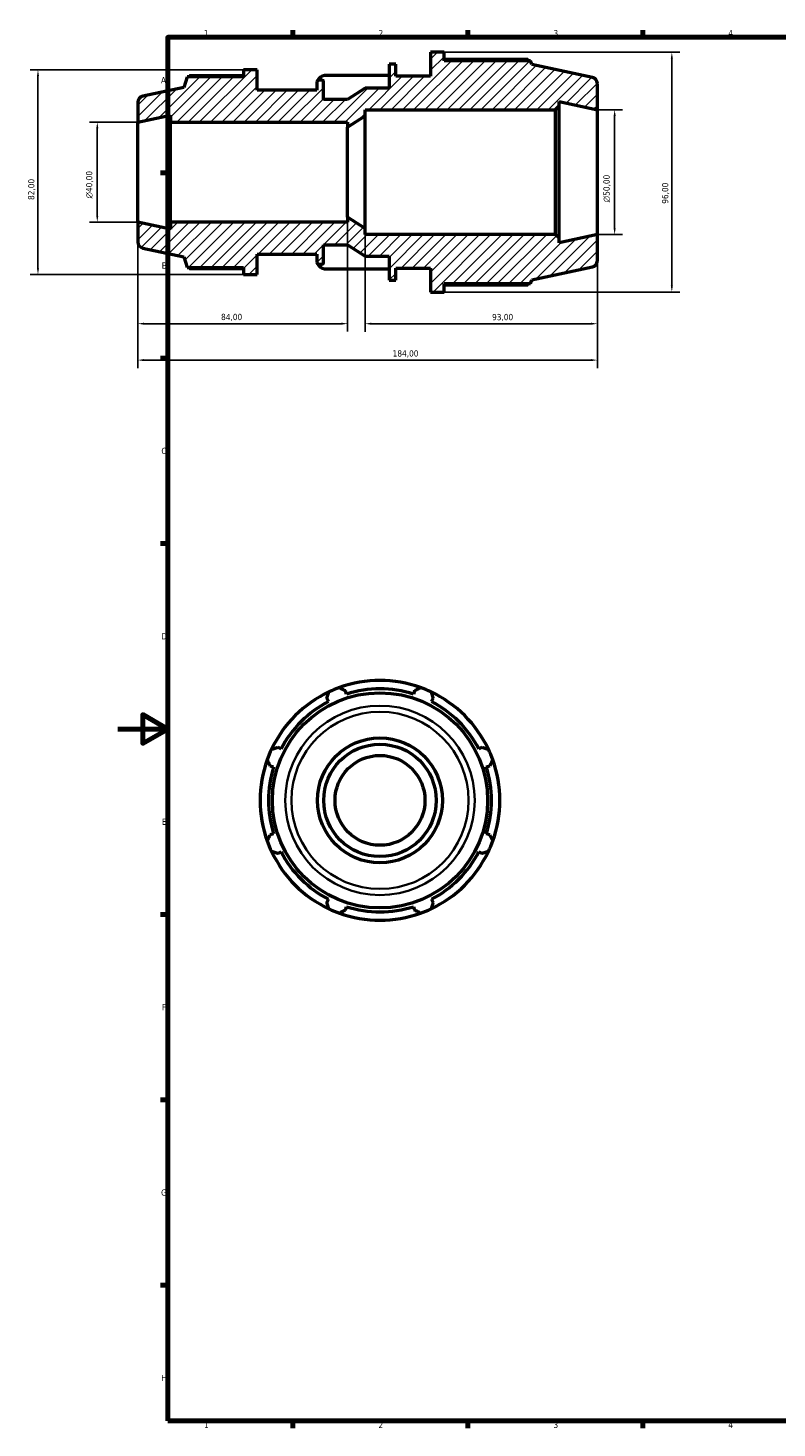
# Model space of a CAD drawing. Header units: millimetres. Extents: x -36 to 931, y 0 to 680.
# Tile 1 of 4: x -36 to 264, y 17 to 578. Entities that reach past the tile are written whole.
import ezdxf

# ---------------------------------------------------------------- set-up
doc = ezdxf.new("R2010")
doc.units = ezdxf.units.MM
for name, color, linetype, lineweight in [('Border (ISO)', 7, 'Continuous', 70), ('Dimension (ISO)', 7, 'Continuous', 25), ('Hatch (ISO)', 7, 'Continuous', 18), ('Visible (ISO)', 7, 'Continuous', 50), ('Visible Narrow (ISO)', 7, 'Continuous', 35)]:
    doc.layers.add(name, color=color, linetype=linetype, lineweight=lineweight)
doc.styles.add('Note Text (ISO)', font='tahoma.ttf')
doc.dimstyles.new('Default (ISO)', dxfattribs={"dimtxt": 2.5, "dimasz": 2.5, "dimexe": 3.175, "dimexo": 0, "dimgap": 0.762, "dimtad": 1, "dimrnd": 1e-08, "dimzin": 0, "dimtxsty": 'Note Text (ISO)', "dimcen": 0.09, "dimdle": 10, "dimclrd": 256, "dimclre": 256, "dimclrt": 232, "dimazin": 0, "dimtfac": 1.40208, "dimtmove": 0, "dimatfit": 3, "dimfxl": 1, "dimtolj": 1, "dimtzin": 0, "dimlwd": -1, "dimlwe": -1, "dimarcsym": 0})

# ---------------------------------------------------------------- blocks, each defined once
blk = doc.blocks.new('Borders Default Border')
at = {"layer": 'Border (ISO)'}
for p, q in [((70.08, 574), (70.08, 576.9)), ((140.17, 574), (140.17, 576.9)), ((210.25, 574), (210.25, 576.9)), ((20, 519.75), (17.1, 519.75)), ((20, 445.5), (17.1, 445.5)), ((20, 371.25), (17.1, 371.25)), ((20, 222.75), (17.1, 222.75)), ((20, 148.5), (17.1, 148.5)), ((20, 74.25), (17.1, 74.25)), ((70.08, 20), (70.08, 17.1)), ((140.17, 20), (140.17, 17.1)), ((210.25, 20), (210.25, 17.1))]:
    blk.add_line(p, q, dxfattribs=at)
at = {"layer": 'Border (ISO)', "flags": 128}
for points in [[(20, 20), (20, 574), (821, 574), (821, 20), (20, 20)], [(0, 297), (20, 297), (10, 302.77), (10, 291.23), (20, 297)]]:
    blk.add_lwpolyline(points, dxfattribs=at)
at = {"layer": 'Border (ISO)', "color": 232, "true_color": 0xca0064, "char_height": 2.5, "attachment_point": 7, "style": 'Note Text (ISO)'}
for s, insert in [('1', (34.48, 574.4)), ('2', (104.37, 574.4)), ('3', (174.43, 574.35)), ('4', (244.42, 574.4)), ('A', (17.29, 555.62)), ('B', (17.59, 481.37)), ('C', (17.43, 407.08)), ('D', (17.43, 332.88)), ('E', (17.64, 258.63)), ('F', (17.7, 184.38)), ('G', (17.31, 110.08)), ('H', (17.44, 35.88)), ('1', (34.48, 17.1)), ('2', (104.37, 17.1)), ('3', (174.43, 17.05)), ('4', (244.42, 17.1))]:
    blk.add_mtext(s, dxfattribs=dict(at, insert=insert))
blk = doc.blocks.new('*D7')
at = {"layer": 'Defpoints', "color": 0, "transparency": 16777216}
for p in [(8, 540), (-8.22, 500), (8, 500)]:
    blk.add_point(p, dxfattribs=at)
at = {"layer": 'Dimension (ISO)', "transparency": 16777216}
for p, q in [((8, 540), (-11.4, 540)), ((-8.22, 537.5), (-8.22, 502.5)), ((8, 500), (-11.4, 500))]:
    blk.add_line(p, q, dxfattribs=at)
for points in [[(-8.64, 537.5), (-7.8, 537.5), (-8.22, 540)], [(-8.64, 502.5), (-7.8, 502.5), (-8.22, 500)]]:
    blk.add_solid(points, dxfattribs=at)
at = {"layer": 'Dimension (ISO)', "color": 232, "true_color": 0xca0064, "transparency": 16777216, "insert": (-12.74, 509.44), "char_height": 2.5, "attachment_point": 1, "rotation": 90, "style": 'Note Text (ISO)'}
blk.add_mtext('\\A1;\\fAIGDT|b0|i0;\\H2.5000;\\ln\\fTahoma|b0|i0;\\H2.5000;40,00', dxfattribs=at)
blk = doc.blocks.new('*D8')
at = {"layer": 'Defpoints', "color": 0, "transparency": 16777216}
for p in [(8, 500), (92, 502), (8, 459.32)]:
    blk.add_point(p, dxfattribs=at)
at = {"layer": 'Dimension (ISO)', "transparency": 16777216}
for p, q in [((8, 500), (8, 456.14)), ((92, 502), (92, 456.14)), ((89.5, 459.32), (10.5, 459.32))]:
    blk.add_line(p, q, dxfattribs=at)
for points in [[(10.5, 459.74), (10.5, 458.9), (8, 459.32)], [(89.5, 459.74), (89.5, 458.9), (92, 459.32)]]:
    blk.add_solid(points, dxfattribs=at)
at = {"layer": 'Dimension (ISO)', "color": 232, "true_color": 0xca0064, "transparency": 16777216, "insert": (41.36, 463.26), "char_height": 2.5, "attachment_point": 1, "style": 'Note Text (ISO)'}
blk.add_mtext('\\A1;84,00', dxfattribs=at)
blk = doc.blocks.new('*D9')
at = {"layer": 'Defpoints', "color": 0, "transparency": 16777216}
for p in [(99, 497.5), (192, 495), (192, 459.3)]:
    blk.add_point(p, dxfattribs=at)
at = {"layer": 'Dimension (ISO)', "transparency": 16777216}
for p, q in [((99, 497.5), (99, 456.12)), ((192, 495), (192, 456.12)), ((101.5, 459.3), (189.5, 459.3))]:
    blk.add_line(p, q, dxfattribs=at)
for points in [[(101.5, 459.72), (101.5, 458.88), (99, 459.3)], [(189.5, 459.72), (189.5, 458.88), (192, 459.3)]]:
    blk.add_solid(points, dxfattribs=at)
at = {"layer": 'Dimension (ISO)', "color": 232, "true_color": 0xca0064, "transparency": 16777216, "insert": (149.85, 463.23), "char_height": 2.5, "attachment_point": 1, "style": 'Note Text (ISO)'}
blk.add_mtext('\\A1;93,00', dxfattribs=at)
blk = doc.blocks.new('*D10')
at = {"layer": 'Defpoints', "color": 0, "transparency": 16777216}
for p in [(130.7, 568), (130.7, 472), (221.81, 472)]:
    blk.add_point(p, dxfattribs=at)
at = {"layer": 'Dimension (ISO)', "transparency": 16777216}
for p, q in [((130.7, 568), (224.99, 568)), ((221.81, 565.5), (221.81, 474.5)), ((130.7, 472), (224.99, 472))]:
    blk.add_line(p, q, dxfattribs=at)
for points in [[(221.4, 565.5), (222.23, 565.5), (221.81, 568)], [(221.4, 474.5), (222.23, 474.5), (221.81, 472)]]:
    blk.add_solid(points, dxfattribs=at)
at = {"layer": 'Dimension (ISO)', "color": 232, "true_color": 0xca0064, "transparency": 16777216, "insert": (217.88, 507.35), "char_height": 2.5, "attachment_point": 1, "rotation": 90, "style": 'Note Text (ISO)'}
blk.add_mtext('\\A1;96,00', dxfattribs=at)
blk = doc.blocks.new('*D11')
at = {"layer": 'Defpoints', "color": 0, "transparency": 16777216}
for p in [(50.37, 561), (-31.97, 479), (50.37, 479)]:
    blk.add_point(p, dxfattribs=at)
at = {"layer": 'Dimension (ISO)', "transparency": 16777216}
for p, q in [((50.37, 561), (-35.15, 561)), ((-31.97, 558.5), (-31.97, 481.5)), ((50.37, 479), (-35.15, 479))]:
    blk.add_line(p, q, dxfattribs=at)
for points in [[(-32.39, 558.5), (-31.56, 558.5), (-31.97, 561)], [(-32.39, 481.5), (-31.56, 481.5), (-31.97, 479)]]:
    blk.add_solid(points, dxfattribs=at)
at = {"layer": 'Dimension (ISO)', "color": 232, "true_color": 0xca0064, "transparency": 16777216, "insert": (-35.91, 508.86), "char_height": 2.5, "attachment_point": 1, "rotation": 90, "style": 'Note Text (ISO)'}
blk.add_mtext('\\A1;82,00', dxfattribs=at)
blk = doc.blocks.new('*D12')
at = {"layer": 'Defpoints', "color": 0, "transparency": 16777216}
for p in [(8, 500), (192, 495), (192, 444.73)]:
    blk.add_point(p, dxfattribs=at)
at = {"layer": 'Dimension (ISO)', "transparency": 16777216}
for p, q in [((8, 500), (8, 441.56)), ((192, 495), (192, 441.56)), ((10.5, 444.73), (189.5, 444.73))]:
    blk.add_line(p, q, dxfattribs=at)
for points in [[(10.5, 445.15), (10.5, 444.32), (8, 444.73)], [(189.5, 445.15), (189.5, 444.32), (192, 444.73)]]:
    blk.add_solid(points, dxfattribs=at)
at = {"layer": 'Dimension (ISO)', "color": 232, "true_color": 0xca0064, "transparency": 16777216, "insert": (110.05, 448.67), "char_height": 2.5, "attachment_point": 1, "style": 'Note Text (ISO)'}
blk.add_mtext('\\A1;184,00', dxfattribs=at)
blk = doc.blocks.new('*D13')
at = {"layer": 'Defpoints', "color": 0, "transparency": 16777216}
for p in [(192, 545), (192, 495), (198.92, 495)]:
    blk.add_point(p, dxfattribs=at)
at = {"layer": 'Dimension (ISO)', "transparency": 16777216}
for p, q in [((192, 545), (202.1, 545)), ((198.92, 542.5), (198.92, 497.5)), ((192, 495), (202.1, 495))]:
    blk.add_line(p, q, dxfattribs=at)
for points in [[(198.51, 542.5), (199.34, 542.5), (198.92, 545)], [(198.51, 497.5), (199.34, 497.5), (198.92, 495)]]:
    blk.add_solid(points, dxfattribs=at)
at = {"layer": 'Dimension (ISO)', "color": 232, "true_color": 0xca0064, "transparency": 16777216, "insert": (194.4, 507.94), "char_height": 2.5, "attachment_point": 1, "rotation": 90, "style": 'Note Text (ISO)'}
blk.add_mtext('\\A1;\\fAIGDT|b0|i0;\\H2.5000;\\ln\\fTahoma|b0|i0;\\H2.5000;50,00', dxfattribs=at)

msp = doc.modelspace()

# ---------------------------------------------------------------- hatches: boundary and pattern name
at = {"layer": 'Hatch (ISO)'}
h = msp.add_hatch(dxfattribs=at)
h.set_pattern_fill('ANSI31', color=256, scale=25.4, style=0)
h.set_pattern_definition([(45, (0, 0), (-2.245064, 2.245064), [])])
edge = h.paths.add_edge_path()
edge.add_line((175.167, 545), (176.667, 546.5))
edge.add_line((176.667, 546.5), (176.667, 548.259))
edge.add_line((176.667, 548.259), (192, 545))
edge.add_line((192, 545), (192, 555.476))
edge.add_ellipse((189.5, 555.476), major_axis=(2.5, 0), ratio=1, start_angle=0, end_angle=78)
edge.add_line((190.02, 557.921), (165.714, 563.087))
edge.add_line((165.714, 563.087), (165.21, 564.64))
edge.add_line((165.21, 564.64), (130.701, 564.64))
edge.add_line((130.701, 564.64), (130.701, 568))
edge.add_line((130.701, 568), (125.234, 568))
edge.add_line((125.234, 568), (125.234, 558.4))
edge.add_line((125.234, 558.4), (111.271, 558.4))
edge.add_line((111.271, 558.4), (111.271, 563.2))
edge.add_line((111.271, 563.2), (108.643, 563.2))
edge.add_line((108.643, 563.2), (108.643, 553.6))
edge.add_line((108.643, 553.6), (99, 553.6))
edge.add_line((99, 553.6), (92, 549.1))
edge.add_line((92, 549.1), (82.357, 549.1))
edge.add_line((82.357, 549.1), (82.357, 556.1))
edge.add_ellipse((81.557, 556.1), major_axis=(0.8, 0), ratio=1, start_angle=0, end_angle=90)
edge.add_line((81.557, 556.9), (80.529, 556.9))
edge.add_ellipse((80.529, 556.1), major_axis=(0, 0.8), ratio=1, start_angle=0, end_angle=90)
edge.add_line((79.729, 556.1), (79.729, 552.8))
edge.add_line((79.729, 552.8), (55.84, 552.8))
edge.add_line((55.84, 552.8), (55.84, 561))
edge.add_line((55.84, 561), (50.373, 561))
edge.add_line((50.373, 561), (50.373, 558.13))
edge.add_line((50.373, 558.13), (27.771, 558.13))
edge.add_line((27.771, 558.13), (26.4, 553.911))
edge.add_line((26.4, 553.911), (9.98, 550.421))
edge.add_ellipse((10.5, 547.976), major_axis=(-0.52, 2.445), ratio=1, start_angle=0, end_angle=78)
edge.add_line((8, 547.976), (8, 540))
edge.add_line((8, 540), (21.143, 542.794))
edge.add_line((21.143, 542.794), (21.143, 540))
edge.add_line((21.143, 540), (92, 540))
edge.add_line((92, 540), (92, 538))
edge.add_line((92, 538), (99, 542.5))
edge.add_line((99, 542.5), (99, 545))
edge.add_line((99, 545), (175.167, 545))
edge = h.paths.add_edge_path()
edge.add_line((176.667, 493.5), (175.167, 495))
edge.add_line((175.167, 495), (99, 495))
edge.add_line((99, 495), (99, 497.5))
edge.add_line((99, 497.5), (92, 502))
edge.add_line((92, 502), (92, 500))
edge.add_line((92, 500), (21.143, 500))
edge.add_line((21.143, 500), (21.143, 497.206))
edge.add_line((21.143, 497.206), (8, 500))
edge.add_line((8, 500), (8, 492.024))
edge.add_ellipse((10.5, 492.024), major_axis=(-2.5, 0), ratio=1, start_angle=0, end_angle=78)
edge.add_line((9.98, 489.579), (26.4, 486.089))
edge.add_line((26.4, 486.089), (27.771, 481.87))
edge.add_line((27.771, 481.87), (50.373, 481.87))
edge.add_line((50.373, 481.87), (50.373, 479))
edge.add_line((50.373, 479), (55.84, 479))
edge.add_line((55.84, 479), (55.84, 487.2))
edge.add_line((55.84, 487.2), (79.729, 487.2))
edge.add_line((79.729, 487.2), (79.729, 483.9))
edge.add_ellipse((80.529, 483.9), major_axis=(-0.8, 0), ratio=1, start_angle=0, end_angle=90)
edge.add_line((80.529, 483.1), (81.557, 483.1))
edge.add_ellipse((81.557, 483.9), major_axis=(0, -0.8), ratio=1, start_angle=0, end_angle=90)
edge.add_line((82.357, 483.9), (82.357, 490.9))
edge.add_line((82.357, 490.9), (92, 490.9))
edge.add_line((92, 490.9), (99, 486.4))
edge.add_line((99, 486.4), (108.643, 486.4))
edge.add_line((108.643, 486.4), (108.643, 476.8))
edge.add_line((108.643, 476.8), (111.271, 476.8))
edge.add_line((111.271, 476.8), (111.271, 481.6))
edge.add_line((111.271, 481.6), (125.234, 481.6))
edge.add_line((125.234, 481.6), (125.234, 472))
edge.add_line((125.234, 472), (130.701, 472))
edge.add_line((130.701, 472), (130.701, 475.36))
edge.add_line((130.701, 475.36), (165.21, 475.36))
edge.add_line((165.21, 475.36), (165.714, 476.913))
edge.add_line((165.714, 476.913), (190.02, 482.079))
edge.add_ellipse((189.5, 484.524), major_axis=(0.52, -2.445), ratio=1, start_angle=0, end_angle=78)
edge.add_line((192, 484.524), (192, 495))
edge.add_line((192, 495), (176.667, 491.741))
edge.add_line((176.667, 491.741), (176.667, 493.5))

# ---------------------------------------------------------------- linework, layer by layer
at = {"layer": 'Visible (ISO)'}
for p, q in [((130.701, 568), (125.234, 568)), ((125.234, 568), (125.234, 558.4)), ((130.701, 564.64), (130.701, 568)), ((55.84, 561), (50.373, 561)), ((50.373, 561), (50.373, 558.13)), ((55.84, 552.8), (55.84, 561)), ((111.271, 563.2), (108.643, 563.2)), ((108.643, 563.2), (108.643, 553.6)), ((111.271, 558.4), (111.271, 563.2)), ((164.118, 565.165), (130.701, 565.165)), ((165.21, 564.64), (130.701, 564.64)), ((165.714, 563.087), (165.21, 564.64)), ((190.02, 557.921), (165.714, 563.087)), ((27.771, 558.13), (26.4, 553.911)), ((50.373, 558.13), (27.771, 558.13)), ((50.373, 558.578), (28.703, 558.578)), ((79.729, 556.1), (79.729, 552.8)), ((81.557, 556.9), (80.529, 556.9)), ((82.357, 549.1), (82.357, 556.1)), ((108.643, 558.704), (82.758, 558.704)), ((125.234, 558.4), (111.271, 558.4)), ((192, 545), (192, 555.476)), ((26.4, 553.911), (9.98, 550.421)), ((79.729, 552.8), (55.84, 552.8)), ((99, 553.6), (92, 549.1)), ((108.643, 553.6), (99, 553.6)), ((8, 547.976), (8, 540)), ((92, 549.1), (82.357, 549.1)), ((99, 542.5), (99, 545)), ((99, 545), (175.167, 545)), ((175.167, 545), (176.667, 546.5)), ((175.167, 545), (175.167, 495)), ((176.667, 546.5), (176.667, 548.259)), ((176.667, 548.259), (192, 545)), ((176.667, 493.5), (176.667, 546.5)), ((192, 495), (192, 545)), ((8, 540), (21.143, 542.794)), ((8, 500), (8, 540)), ((21.143, 542.794), (21.143, 540)), ((21.143, 540), (92, 540)), ((21.143, 500), (21.143, 540)), ((92, 538), (99, 542.5)), ((92, 540), (92, 538)), ((99, 497.5), (99, 542.5)), ((92, 502), (92, 538)), ((21.143, 497.206), (8, 500)), ((8, 500), (8, 492.024)), ((92, 500), (21.143, 500)), ((21.143, 500), (21.143, 497.206)), ((99, 497.5), (92, 502)), ((92, 502), (92, 500)), ((99, 495), (99, 497.5)), ((175.167, 495), (99, 495)), ((176.667, 493.5), (175.167, 495)), ((192, 495), (176.667, 491.741)), ((176.667, 491.741), (176.667, 493.5)), ((192, 484.524), (192, 495)), ((9.98, 489.579), (26.4, 486.089)), ((82.357, 483.9), (82.357, 490.9)), ((82.357, 490.9), (92, 490.9)), ((92, 490.9), (99, 486.4)), ((26.4, 486.089), (27.771, 481.87)), ((55.84, 479), (55.84, 487.2)), ((55.84, 487.2), (79.729, 487.2)), ((79.729, 487.2), (79.729, 483.9)), ((80.529, 483.1), (81.557, 483.1)), ((99, 486.4), (108.643, 486.4)), ((108.643, 486.4), (108.643, 476.8)), ((27.771, 481.87), (50.373, 481.87)), ((28.703, 481.422), (50.373, 481.422)), ((50.373, 481.87), (50.373, 479)), ((50.373, 479), (55.84, 479)), ((82.758, 481.296), (108.643, 481.296)), ((108.643, 476.8), (111.271, 476.8)), ((111.271, 476.8), (111.271, 481.6)), ((111.271, 481.6), (125.234, 481.6)), ((125.234, 481.6), (125.234, 472)), ((165.21, 475.36), (165.714, 476.913)), ((165.714, 476.913), (190.02, 482.079)), ((125.234, 472), (130.701, 472)), ((130.701, 472), (130.701, 475.36)), ((130.701, 475.36), (165.21, 475.36)), ((130.701, 474.835), (164.118, 474.835)), ((83.681, 309.301), (84.346, 308.024)), ((91.535, 311.001), (91.102, 312.375)), ((118.815, 312.375), (118.382, 311.001)), ((125.571, 308.024), (126.236, 309.301)), ((65.362, 289.04), (64.085, 289.705)), ((145.832, 289.705), (144.555, 289.04)), ((61.011, 282.284), (62.385, 281.851)), ((147.532, 281.851), (148.906, 282.284)), ((62.385, 255.004), (61.011, 254.571)), ((148.906, 254.571), (147.532, 255.004)), ((64.085, 247.15), (65.362, 247.815)), ((144.555, 247.815), (145.832, 247.15)), ((84.346, 228.831), (83.681, 227.554)), ((91.102, 224.48), (91.535, 225.853)), ((118.382, 225.853), (118.815, 224.48)), ((126.236, 227.554), (125.571, 228.831))]:
    msp.add_line(p, q, dxfattribs=at)
for radius in [43.087, 25, 22.5, 18]:
    msp.add_circle((104.959, 268.427), radius, dxfattribs=at)
for centre, radius, start, end in [((80.529, 556.1), 0.8, 90, 180), ((81.557, 556.1), 0.8, 0, 90), ((189.5, 555.476), 2.5, 0, 78), ((10.5, 547.976), 2.5, 102, 180), ((10.5, 492.024), 2.5, 180, 258), ((80.529, 483.9), 0.8, 180, 270), ((81.557, 483.9), 0.8, 270, 0), ((189.5, 484.524), 2.5, 282, 0), ((104.959, 268.427), 48, 70.20802, 109.79198), ((104.959, 268.427), 48, 115.20802, 154.79198), ((104.959, 268.427), 48, 109.79198, 115.20802), ((104.959, 268.427), 44.64, 72.5, 107.5), ((104.959, 268.427), 48, 64.79198, 70.20802), ((104.959, 268.427), 48, 25.20802, 64.79198), ((104.959, 268.427), 44.64, 117.5, 152.5), ((104.959, 268.427), 44.64, 27.5, 62.5), ((104.959, 268.427), 48, 154.79198, 160.20802), ((104.959, 268.427), 48, 19.79198, 25.20802), ((104.959, 268.427), 48, 160.20802, 199.79198), ((104.959, 268.427), 44.64, 162.5, 197.5), ((104.959, 268.427), 44.64, 342.5, 17.5), ((104.959, 268.427), 48, 340.20802, 19.79198), ((104.959, 268.427), 48, 199.79198, 205.20802), ((104.959, 268.427), 48, 205.20802, 244.79198), ((104.959, 268.427), 44.64, 207.5, 242.5), ((104.959, 268.427), 48, 295.20802, 334.79198), ((104.959, 268.427), 44.64, 297.5, 332.5), ((104.959, 268.427), 48, 334.79198, 340.20802), ((104.959, 268.427), 48, 244.79198, 250.20802), ((104.959, 268.427), 44.64, 252.5, 287.5), ((104.959, 268.427), 48, 289.79198, 295.20802), ((104.959, 268.427), 48, 250.20802, 289.79198)]:
    msp.add_arc(centre, radius, start, end, dxfattribs=at)
for centre, start_param, end_param in [((83.569, 555.453), 4.9251157, 5.8946728), ((83.569, 484.547), 0.3885125, 1.3580697)]:
    msp.add_ellipse(centre, major_axis=(-3.84, 0), ratio=0.8660254, start_param=start_param, end_param=end_param, dxfattribs=at)
for points, weights in [([(164.39, 564.64), (164.256, 564.9), (164.118, 565.165)], [1.00080669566, 1.00047738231, 1]), ([(28.703, 558.578), (28.585, 558.352), (28.471, 558.13)], [1, 1.00088925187, 1.00163087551]), ([(28.471, 481.87), (28.585, 481.648), (28.703, 481.422)], [1.00163087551, 1.00088925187, 1]), ([(164.118, 474.835), (164.256, 475.1), (164.39, 475.36)], [1, 1.00047738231, 1.00080669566]), ([(83.681, 309.301), (84.09, 310.552), (84.515, 311.856)], [1.00142568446, 1.0011212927, 1]), ([(88.705, 313.592), (89.928, 312.971), (91.102, 312.375)], [1, 1.0011212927, 1.00142568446]), ([(118.815, 312.375), (119.989, 312.971), (121.212, 313.592)], [1.00142568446, 1.0011212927, 1]), ([(125.402, 311.856), (125.827, 310.552), (126.236, 309.301)], [1, 1.0011212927, 1.00142568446]), ([(61.53, 288.871), (62.833, 289.296), (64.085, 289.705)], [1, 1.0011212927, 1.00142568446]), ([(145.832, 289.705), (147.084, 289.296), (148.387, 288.871)], [1.00142568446, 1.0011212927, 1]), ([(61.011, 282.284), (60.415, 283.458), (59.794, 284.68)], [1.00142568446, 1.0011212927, 1]), ([(150.123, 284.68), (149.502, 283.458), (148.906, 282.284)], [1, 1.0011212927, 1.00142568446]), ([(59.794, 252.174), (60.415, 253.397), (61.011, 254.571)], [1, 1.0011212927, 1.00142568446]), ([(148.906, 254.571), (149.502, 253.397), (150.123, 252.174)], [1.00142568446, 1.0011212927, 1]), ([(64.085, 247.15), (62.833, 247.558), (61.53, 247.984)], [1.00142568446, 1.0011212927, 1]), ([(148.387, 247.984), (147.084, 247.558), (145.832, 247.15)], [1, 1.0011212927, 1.00142568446]), ([(84.515, 224.999), (84.09, 226.302), (83.681, 227.554)], [1, 1.0011212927, 1.00142568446]), ([(91.102, 224.48), (89.928, 223.884), (88.705, 223.263)], [1.00142568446, 1.0011212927, 1]), ([(121.212, 223.263), (119.989, 223.884), (118.815, 224.48)], [1, 1.0011212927, 1.00142568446]), ([(126.236, 227.554), (125.827, 226.302), (125.402, 224.999)], [1.00142568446, 1.0011212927, 1])]:
    msp.add_rational_spline(points, weights, degree=2, dxfattribs=at)
at = {"layer": 'Visible Narrow (ISO)'}
for radius in [37.921, 35.476]:
    msp.add_circle((104.959, 268.427), radius, dxfattribs=at)

# ---------------------------------------------------------------- block references
msp.add_blockref('Borders Default Border', (0, 0))

# ---------------------------------------------------------------- dimensions: what is measured, and where the dimension line sits
at = {"layer": 'Dimension (ISO)'}
for base, p1, p2, angle, picture, middle in [((221.812, 472), (130.701, 568), (130.701, 472), 90, '*D10', (221.812, 511.5)), ((-31.972, 479), (50.373, 561), (50.373, 479), 90, '*D11', (-31.972, 513)), ((8, 459.32), (92, 502), (8, 500), 180, '*D8', (45.5, 459.32)), ((192, 444.732), (8, 500), (192, 495), 180, '*D12', (115, 444.732)), ((192, 459.298), (99, 497.5), (192, 495), 180, '*D9', (154, 459.298))]:
    dim = msp.add_linear_dim(base=base, p1=p1, p2=p2, angle=angle, dimstyle='Default (ISO)', override={"dimdec": 2, "dimtp": 0, "dimtm": 0, "dimtdec": 2, "dimtofl": 0, "dimatfit": 1}, dxfattribs=at)
    dim.commit()
    dim.dimension.update_dxf_attribs({"geometry": picture, "text_midpoint": middle, "dimtype": 160})
for base, p1, p2, picture, middle in [((198.923, 495), (192, 545), (192, 495), '*D13', (198.923, 513.5)), ((-8.22, 500), (8, 540), (8, 500), '*D7', (-8.22, 515))]:
    dim = msp.add_linear_dim(base=base, p1=p1, p2=p2, angle=90, text='\\fAIGDT|b0|i0;\\H2.5000;\\ln\\fTahoma|b0|i0;\\H2.5000;<>', dimstyle='Default (ISO)', override={"dimdec": 2, "dimtp": 0, "dimtm": 0, "dimtdec": 2, "dimtofl": 0, "dimatfit": 1}, dxfattribs=at)
    dim.commit()
    dim.dimension.update_dxf_attribs({"geometry": picture, "text_midpoint": middle, "dimtype": 160})

doc.saveas('drawing.dxf')
